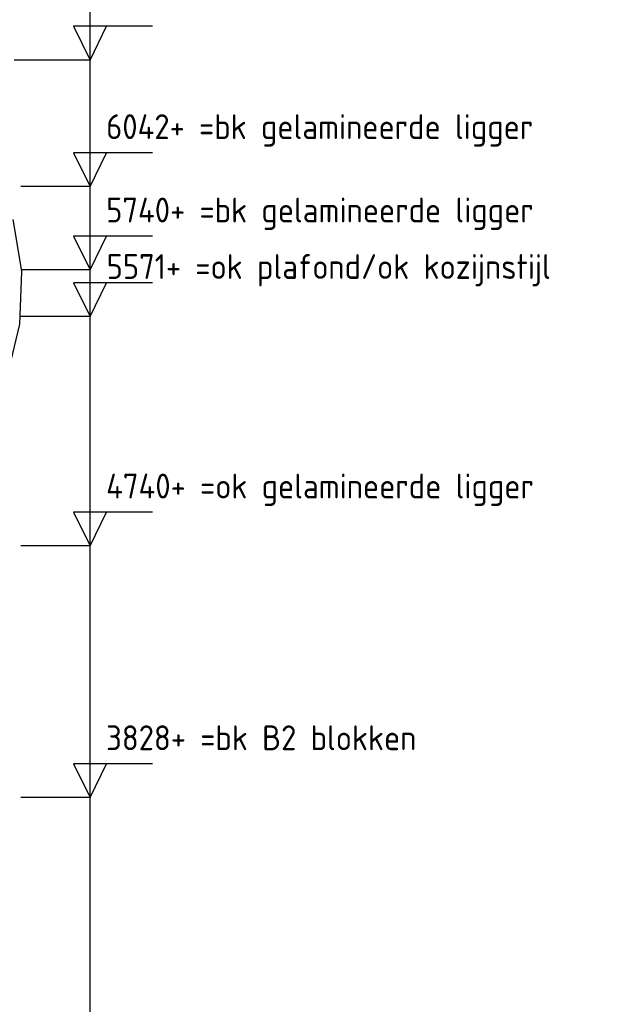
# Model space of a CAD drawing. Extents: x -34050 to 15826, y -13300 to 25096.
# Tile 37 of 40: x -3573 to -1445, y 15738 to 19306. Entities that reach past the tile are written whole.
import ezdxf

# ---------------------------------------------------------------- set-up
doc = ezdxf.new("R2010")
doc.units = 0
doc.header["$MEASUREMENT"] = 0
doc.linetypes.add('DASHDOT', pattern=[300, 250, -25, 0, -25])
doc.linetypes.add('DASHED', pattern=[75, 50, -25])
doc.layers.add('LAYER01', color=7, linetype='CONTINUOUS')
doc.styles.get("Standard").update_dxf_attribs({"font": 'isocp.shx'})

msp = doc.modelspace()

# ---------------------------------------------------------------- linework, layer by layer
at = {"layer": 'LAYER01', "color": 5, "linetype": 'Continuous'}
for p, q in [((-3318.25105, 19159.2224), (-3318.25105, 19351.71815)), ((-3091.99885, 19281.71995), (-3378.2509, 19281.71995)), ((-3378.2509, 19281.71995), (-3318.25105, 19159.2224)), ((-3318.25105, 19159.2224), (-3258.2489, 19281.71995)), ((-3318.25105, 10459.2201), (-3318.25105, 19159.2224)), ((-3318.25105, 18701.2192), (-3318.25105, 18893.7195)), ((-3091.99885, 18823.71675), (-3378.2509, 18823.71675)), ((-3378.2509, 18823.71675), (-3318.25105, 18701.2192)), ((-3318.25105, 18701.2192), (-3258.2489, 18823.71675)), ((-3318.25105, 18399.2203), (-3318.25105, 18591.7221)), ((-3091.99885, 18521.71935), (-3378.2509, 18521.71935)), ((-3378.2509, 18521.71935), (-3318.25105, 18399.2203)), ((-3318.25105, 18399.2203), (-3258.2489, 18521.71935)), ((-3091.99885, 18352.2537), (-3378.2509, 18352.2537)), ((-3378.2509, 18352.2537), (-3318.25105, 18229.75005)), ((-3318.25105, 18229.75005), (-3258.2489, 18352.2537)), ((-3318.25105, 17399.2218), (-3318.25105, 17591.71755)), ((-3091.99885, 17521.71935), (-3378.2509, 17521.71935)), ((-3378.2509, 17521.71935), (-3318.25105, 17399.2218)), ((-3318.25105, 17399.2218), (-3258.2489, 17521.71935)), ((-3091.99885, 16609.7183), (-3378.2509, 16609.7183)), ((-3378.2509, 16609.7183), (-3318.25105, 16487.21925)), ((-3318.25105, 16487.21925), (-3258.2489, 16609.7183))]:
    msp.add_line(p, q, dxfattribs=at)
at = {"layer": 'LAYER01', "color": 1, "linetype": 'DASHDOT'}
for p, q in [((-3318.25105, 19159.2224), (-32164.3738, 19159.2224)), ((-3318.25105, 18701.2192), (-32164.3738, 18701.2192)), ((-3318.25105, 18399.2203), (-32164.3738, 18399.2203)), ((-3318.25105, 18229.75005), (-32164.3738, 18229.75005)), ((-3318.25105, 17399.2218), (-32164.3738, 17399.2218)), ((-3318.25105, 16487.21925), (-32164.3738, 16487.21925))]:
    msp.add_line(p, q, dxfattribs=at)
at = {"layer": 'LAYER01', "color": 5, "linetype": 'DASHED'}
msp.add_line((-3318.25105, 19159.2224), (-5124.99925, 19159.2224), dxfattribs=at)
at = {"layer": 'LAYER01', "color": 1, "linetype": 'Continuous'}
for p, q in [((-3565.2504, 18393.8736), (-3597.1035, 18582.1579)), ((-3571.98105, 18201.88295), (-3565.21265, 18393.29835)), ((-3565.2504, 18393.8736), (-3565.2504, 18393.8736)), ((-3617.13105, 18015.744), (-3571.98105, 18201.88295))]:
    msp.add_line(p, q, dxfattribs=at)

# ---------------------------------------------------------------- texts
at = {"layer": 'LAYER01', "color": 1}
for s, p in [('6042+ =bk gelamineerde ligger', (-3260.001, 18872.96755)), ('5740+ =bk gelamineerde ligger', (-3260.001, 18570.97015)), ('5571+ =ok plafond/ok kozijnstijl', (-3258.2489, 18366.2491)), ('4740+ =ok gelamineerde ligger', (-3260.001, 17570.97015)), ('3828+ =bk B2 blokken', (-3260.001, 16658.9676))]:
    msp.add_text(s, height=90, dxfattribs=at).set_placement(p)

doc.saveas('drawing.dxf')
